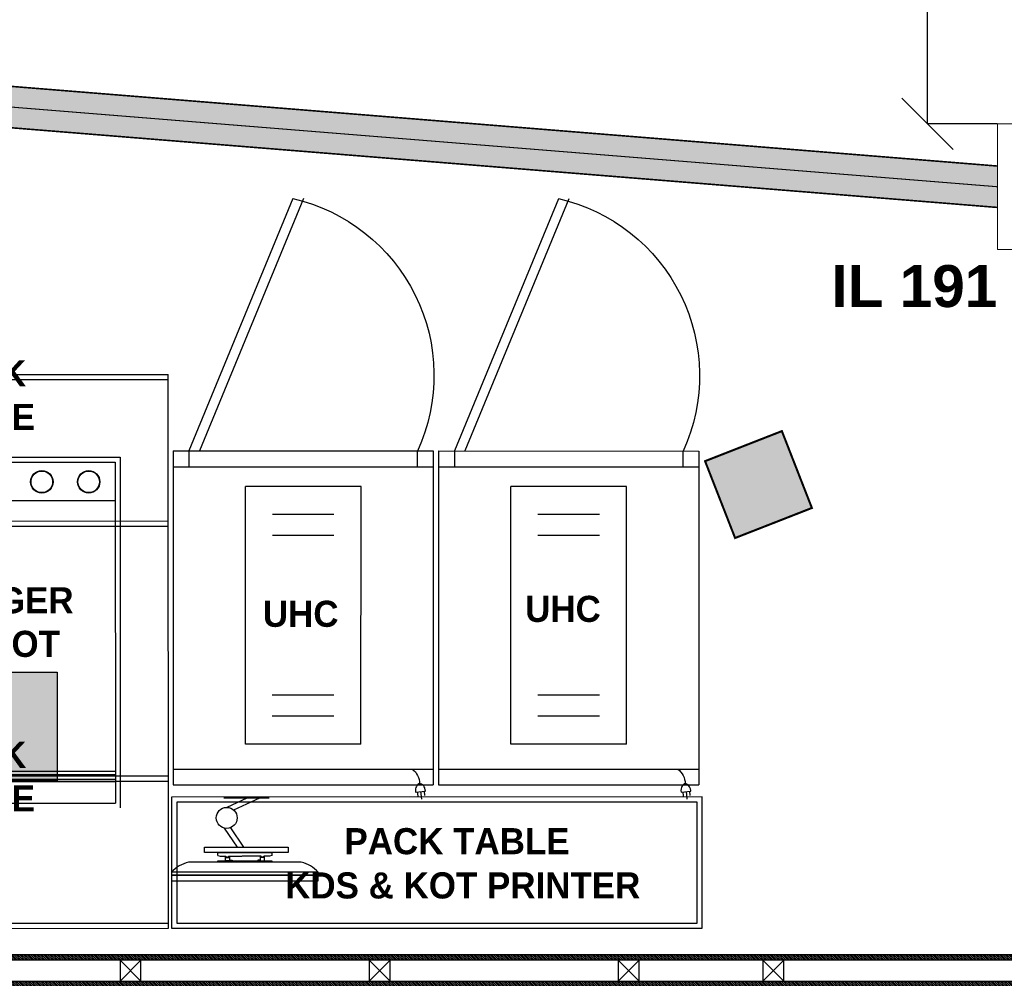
# Model space of a CAD drawing. Header units: millimetres. Extents: x -115221 to 194496, y -122556 to 375476.
# Tile 156 of 169: x 103213 to 105600, y 87973 to 90296. Entities that reach past the tile are written whole.
import ezdxf
from ezdxf import colors
from ezdxf.entities.mleader import LeaderData, LeaderLine
from ezdxf.math import Vec2, Vec3

# ---------------------------------------------------------------- set-up
doc = ezdxf.new("R2010")
doc.units = ezdxf.units.MM
doc.set_wipeout_variables(frame=1)
doc.header["$PDMODE"] = 3
doc.header["$PDSIZE"] = -100
doc.linetypes.add('CENTER', pattern=[2, 1.25, -0.25, 0.25, -0.25])
for name, color, linetype, lineweight in [('drainage dim', 150, 'Continuous', 0), ('DRAINAGE TEXT', 6, 'Continuous', 0), ('PIPE CENTERLINE', 252, 'Continuous', 0), ('PLU - 100mm CI WASTE PIPE', 5, 'Continuous', 13), ('PLU-GRATING', 6, 'Continuous', 13)]:
    doc.layers.add(name, color=color, linetype=linetype, lineweight=lineweight)
doc.layers.add('FUR R0', color=8, linetype='Continuous')
doc.layers.add('WWDS FURNITURE LAYOUT', color=8, linetype='Continuous')
doc.styles.add('har', font='GOTHICB.TTF')
doc.styles.get("Standard").update_dxf_attribs({"font": 'arial.ttf'})
doc.dimstyles.new('PLU DIM', dxfattribs={"dimtxt": 75, "dimasz": 125, "dimexe": 0.1, "dimexo": 0.1, "dimgap": 0.09, "dimtad": 0, "dimtoh": 1, "dimdec": 0, "dimzin": 0, "dimdsep": 46, "dimtxsty": 'Standard', "dimblk": 'OBLIQUE', "dimcen": 0.09, "dimclrd": 150, "dimclre": 150, "dimclrt": 1, "dimadec": 0, "dimazin": 0, "dimtfac": 1, "dimtdec": 0, "dimtofl": 0, "dimtmove": 1, "dimatfit": 3, "dimldrblk": 'OBLIQUE', "dimfxl": 1, "dimtfill": 1, "dimfrac": 1, "dimtolj": 1, "dimtzin": 0, "dimarcsym": 0})

# ---------------------------------------------------------------- blocks, each defined once
blk = doc.blocks.new('Hot Hold')
at = {"layer": 'FUR R0'}
for p, q in [((587.2, 17.1), (588.3, 27.1)), ((595.4, 16.2), (597.2, 34.2)), ((603.5, 15.4), (604.6, 25.5)), ((0, -802.7), (0, 0)), ((0, 0), (625.7, 0)), ((583.1, 17.5), (606.8, 15)), ((625.7, -802.7), (625.7, 0)), ((0, -37.9), (625.7, -37.9)), ((173.8, -98), (173.8, -717.4)), ((451.9, -98), (173.8, -98)), ((451.9, -98), (451.9, -717.4)), ((386.7, -165.1), (238.6, -165.1)), ((386.7, -215.6), (238.6, -215.6)), ((386.7, -599.7), (238.6, -599.7)), ((386.7, -650.2), (238.6, -650.2)), ((451.9, -717.4), (173.8, -717.4)), ((0, -764.8), (625.7, -764.8)), ((37.9, -802.7), (37.9, -764.8)), ((587.8, -764.8), (587.8, -802.7)), ((0, -802.7), (625.7, -802.7)), ((287.9, -1409.4), (37.9, -802.7)), ((313.2, -1409.4), (63.2, -802.7))]:
    blk.add_line(p, q, dxfattribs=at)
blk.add_lwpolyline([(606.8, 15, -0.063324), (605.1, 7.6, -0.07639), (602, 2, -0.107132), (597.4, -1.9, -0.14755), (593, -2.7, -0.14755), (588.9, -1, -0.107132), (585.2, 3.7, -0.07639), (583.3, 9.8, -0.063324), (583.1, 17.5, -0.063324)], format="xyb", dxfattribs=at)
for centre, radius, start, end in [((548.5, -2.3), 44.5, 306.852, 359.4417), ((191.3, -984.2), 436.1, 282.7991, 24.6016)]:
    blk.add_arc(centre, radius, start, end, dxfattribs=at)
blk = doc.blocks.new('wW')
at = {"layer": 'FUR R0'}
h = blk.add_hatch(color=256, dxfattribs=at)
h.dxf.hatch_style = 1
h.paths.add_polyline_path([(31531.511, -4490.805), (31536.214, -4490.805), (31536.214, -4501.187), (31531.511, -4501.187)])
h = blk.add_hatch(color=256, dxfattribs=at)
h.dxf.hatch_style = 1
h.paths.add_polyline_path([(31538.115, -4507.208), (31542.818, -4507.208), (31542.818, -4517.576), (31538.115, -4517.576)])
for p, q in [((31519.399, -4478.729), (31519.399, -4531.725)), ((31553.447, -4531.725), (31553.447, -4478.729)), ((31526.83, -4486.661), (31548.829, -4486.661)), ((31526.83, -4486.661), (31526.83, -4519.738)), ((31548.829, -4486.661), (31548.829, -4520.212)), ((31527.283, -4487.116), (31548.376, -4487.116)), ((31527.283, -4487.116), (31527.283, -4519.756)), ((31548.376, -4487.116), (31548.376, -4519.756)), ((31548.829, -4487.116), (31548.829, -4519.756)), ((31527.283, -4490.805), (31548.376, -4490.805)), ((31527.283, -4516.686), (31548.376, -4516.686)), ((31527.283, -4517.013), (31548.376, -4517.013)), ((31527.283, -4517.47), (31548.376, -4517.47)), ((31527.283, -4517.666), (31548.376, -4517.666)), ((31527.283, -4519.756), (31548.376, -4519.756))]:
    blk.add_line(p, q, dxfattribs=at)
for points in [[(31553.447, -4493.287), (31519.399, -4493.287), (31519.399, -4478.729), (31553.447, -4478.729)], [(31553.447, -4492.787), (31519.899, -4492.787), (31519.899, -4479.229), (31553.447, -4479.229)], [(31553.447, -4517.167), (31519.399, -4517.167), (31519.399, -4531.725), (31553.447, -4531.725)], [(31553.447, -4517.667), (31519.808, -4517.667), (31519.808, -4531.225), (31553.447, -4531.225)]]:
    blk.add_lwpolyline(points, dxfattribs=at)
for points in [[(31526.83, -4519.738), (31524.944, -4519.738), (31524.944, -4488.917), (31526.83, -4488.917)], [(31531.511, -4490.805), (31536.214, -4490.805), (31536.214, -4501.187), (31531.511, -4501.187)], [(31538.115, -4507.208), (31542.818, -4507.208), (31542.818, -4517.576), (31538.115, -4517.576)]]:
    blk.add_lwpolyline(points, close=True, dxfattribs=at)
for centre, radius in [((31531.373, -4489.01), 1.07), ((31531.373, -4489.01), 1.03), ((31535.858, -4489.01), 1.07), ((31535.858, -4489.01), 1.03), ((31541.344, -4489.01), 1.07), ((31541.344, -4489.01), 1.03), ((31545.83, -4489.01), 1.07), ((31545.83, -4489.01), 1.03), ((31529.26, -4495.01), 1.07), ((31529.26, -4495.01), 1.03)]:
    blk.add_circle(centre, radius, dxfattribs=at)
at = {"layer": 'FUR R0', "char_height": 2.5, "attachment_point": 9, "style": 'har'}
for s, insert, width in [('\\pxqc;{\\fCentury Gothic|b1|i0|c0|p34;\\C0;PACK TABLE}', (31544.934, -4484.05, 0), 19.63411), ('\\pxqc;{\\fCentury Gothic|b1|i0|c0|p34;BURGER SHOOT}', (31549.892, -4505.795, 0), 25.51201), ('\\pxqc;{\\fCentury Gothic|b1|i0|c0|p34;\\C0;PACK TABLE}', (31544.934, -4520.545, 0), 19.63411)]:
    blk.add_mtext(s, dxfattribs=dict(at, insert=insert, width=width))
blk = doc.blocks.new('JSDJNB')
at = {"layer": 'FUR R0'}
h = blk.add_hatch(dxfattribs=at)
h.set_pattern_fill('ANSI31', color=256, angle=90)
h.set_pattern_definition([(135, (184504.06984, -52712.82564), (-0.08838834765, -0.08838834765), [])])
h.paths.add_polyline_path([(255108.086, -67411.993), (255108.086, -67409.993), (254955.773, -67409.993), (254955.773, -67411.993)], flags=16)
h.paths.add_polyline_path([(255108.586, -67412.493), (255108.586, -67409.493), (254955.273, -67409.493), (254955.273, -67412.493)])
for points in [[(255108.586, -67412.493), (255108.586, -67409.493), (254955.273, -67409.493), (254955.273, -67412.493)], [(255108.086, -67411.993), (255108.086, -67409.993), (254955.773, -67409.993), (254955.773, -67411.993)], [(255009.159, -67409.993), (255007.159, -67409.993), (255007.159, -67411.993), (255009.159, -67411.993)], [(255032.929, -67409.993), (255030.929, -67409.993), (255030.929, -67411.993), (255032.929, -67411.993)], [(255056.7, -67409.993), (255054.7, -67409.993), (255054.7, -67411.993), (255056.7, -67411.993)], [(255070.508, -67409.993), (255068.508, -67409.993), (255068.508, -67411.993), (255070.508, -67411.993)]]:
    blk.add_lwpolyline(points, close=True, dxfattribs=at)
for points in [[(255007.159, -67409.993), (255009.159, -67411.993)], [(255009.159, -67409.993), (255007.159, -67411.993)], [(255030.929, -67409.993), (255032.929, -67411.993)], [(255032.929, -67409.993), (255030.929, -67411.993)], [(255054.7, -67409.993), (255056.7, -67411.993)], [(255056.7, -67409.993), (255054.7, -67411.993)], [(255068.508, -67409.993), (255070.508, -67411.993)], [(255070.508, -67409.993), (255068.508, -67411.993)]]:
    blk.add_lwpolyline(points, dxfattribs=at)
blk = doc.blocks.new('sd sd fsd')
at = {"layer": 'FUR R0'}
for p, q in [((-562151.56, -31360.39), (-562165.56, -31360.39)), ((-562165.56, -31360.39), (-562165.56, -31360.928)), ((-562151.56, -31360.928), (-562165.56, -31360.928)), ((-562165.56, -31360.928), (-562165.56, -31361.197)), ((-562165.56, -31360.928), (-562151.56, -31360.928)), ((-562151.56, -31360.928), (-562151.56, -31360.39)), ((-562151.56, -31361.197), (-562151.56, -31360.928)), ((-562165.56, -31361.197), (-562151.56, -31361.197)), ((-562163.945, -31362.14), (-562153.176, -31362.14)), ((-562161.146, -31362.14), (-562155.975, -31362.14)), ((-562161.146, -31362.297), (-562161.146, -31362.14)), ((-562155.975, -31362.297), (-562161.146, -31362.297)), ((-562161.146, -31362.789), (-562160.915, -31362.727)), ((-562161.146, -31363.082), (-562161.146, -31362.789)), ((-562160.915, -31362.727), (-562160.37, -31362.727)), ((-562160.422, -31362.297), (-562160.422, -31362.706)), ((-562159.79, -31362.297), (-562160.422, -31362.297)), ((-562160.422, -31362.706), (-562160.379, -31362.706)), ((-562160.379, -31362.66), (-562160.379, -31362.61)), ((-562160.379, -31362.61), (-562160.101, -31362.61)), ((-562160.307, -31362.66), (-562160.379, -31362.66)), ((-562160.379, -31362.706), (-562160.379, -31362.672)), ((-562160.379, -31362.672), (-562160.307, -31362.672)), ((-562160.37, -31362.652), (-562160.37, -31362.617)), ((-562160.37, -31362.617), (-562160.111, -31362.617)), ((-562160.3, -31362.652), (-562160.37, -31362.652)), ((-562160.37, -31362.727), (-562160.37, -31362.68)), ((-562160.37, -31362.68), (-562160.3, -31362.68)), ((-562160.307, -31362.672), (-562160.307, -31362.66)), ((-562160.3, -31362.68), (-562160.3, -31362.652)), ((-562160.111, -31362.652), (-562160.158, -31362.652)), ((-562160.158, -31362.652), (-562160.158, -31362.68)), ((-562160.158, -31362.68), (-562160.111, -31362.68)), ((-562160.101, -31362.656), (-562160.151, -31362.656)), ((-562160.151, -31362.656), (-562160.151, -31362.674)), ((-562160.151, -31362.674), (-562160.101, -31362.674)), ((-562160.111, -31362.617), (-562160.111, -31362.652)), ((-562160.111, -31362.68), (-562160.111, -31362.727)), ((-562160.111, -31362.727), (-562158.311, -31362.727)), ((-562160.101, -31362.61), (-562160.101, -31362.656)), ((-562160.101, -31362.674), (-562160.101, -31362.718)), ((-562160.101, -31362.718), (-562160.015, -31362.718)), ((-562160.015, -31362.718), (-562160.015, -31362.343)), ((-562160.015, -31362.343), (-562159.79, -31362.343)), ((-562159.79, -31362.343), (-562159.79, -31362.297)), ((-562157.01, -31362.727), (-562158.271, -31362.727)), ((-562157.331, -31362.343), (-562157.331, -31362.297)), ((-562157.331, -31362.297), (-562156.699, -31362.297)), ((-562157.106, -31362.343), (-562157.331, -31362.343)), ((-562157.106, -31362.718), (-562157.106, -31362.343)), ((-562157.02, -31362.718), (-562157.106, -31362.718)), ((-562156.742, -31362.61), (-562157.02, -31362.61)), ((-562157.02, -31362.61), (-562157.02, -31362.656)), ((-562157.02, -31362.656), (-562156.97, -31362.656)), ((-562156.97, -31362.674), (-562157.02, -31362.674)), ((-562157.02, -31362.674), (-562157.02, -31362.718)), ((-562156.751, -31362.617), (-562157.01, -31362.617)), ((-562157.01, -31362.617), (-562157.01, -31362.652)), ((-562157.01, -31362.652), (-562156.963, -31362.652)), ((-562156.963, -31362.68), (-562157.01, -31362.68)), ((-562157.01, -31362.68), (-562157.01, -31362.727)), ((-562156.97, -31362.656), (-562156.97, -31362.674)), ((-562156.963, -31362.652), (-562156.963, -31362.68)), ((-562156.821, -31362.68), (-562156.821, -31362.652)), ((-562156.821, -31362.652), (-562156.751, -31362.652)), ((-562156.751, -31362.68), (-562156.821, -31362.68)), ((-562156.814, -31362.672), (-562156.814, -31362.66)), ((-562156.814, -31362.66), (-562156.742, -31362.66)), ((-562156.742, -31362.672), (-562156.814, -31362.672)), ((-562156.751, -31362.652), (-562156.751, -31362.617)), ((-562156.751, -31362.727), (-562156.751, -31362.68)), ((-562156.206, -31362.727), (-562156.751, -31362.727)), ((-562156.742, -31362.66), (-562156.742, -31362.61)), ((-562156.742, -31362.706), (-562156.742, -31362.672)), ((-562156.699, -31362.706), (-562156.742, -31362.706)), ((-562156.699, -31362.297), (-562156.699, -31362.706)), ((-562155.975, -31362.789), (-562156.206, -31362.727)), ((-562155.975, -31362.14), (-562155.975, -31362.297)), ((-562155.975, -31362.789), (-562155.975, -31363.082)), ((-562162.703, -31363.082), (-562154.703, -31363.082)), ((-562162.703, -31363.582), (-562162.703, -31363.082)), ((-562154.703, -31363.582), (-562162.703, -31363.582)), ((-562155.975, -31363.082), (-562161.146, -31363.082)), ((-562157.176, -31365.444), (-562158.44, -31363.582)), ((-562156.597, -31365.406), (-562157.835, -31363.582)), ((-562154.703, -31363.082), (-562154.703, -31363.582)), ((-562159.943, -31368.268), (-562157.483, -31367.133)), ((-562158.749, -31368.268), (-562156.825, -31367.38)), ((-562160.863, -31368.268), (-562156.56, -31368.268)), ((-562160.863, -31368.268), (-562156.56, -31368.268))]:
    blk.add_line(p, q, dxfattribs=at)
blk.add_circle((-562156.825, -31366.38), 1, dxfattribs=at)
for centre, start, end in [((-562163.284, -31359.151), 221.95519, 257.53193), ((-562153.837, -31359.151), 282.46807, 318.04481)]:
    blk.add_arc(centre, 3.061, start, end, dxfattribs=at)
blk = doc.blocks.new('FUR R0')
at = {"layer": 'WWDS FURNITURE LAYOUT'}
h = blk.add_hatch(color=8, dxfattribs=at)
h.dxf.hatch_style = 1
h.paths.add_polyline_path([(-4054.7, -3188.9), (-4240.9, -3261.7), (-4313.7, -3075.4), (-4127.5, -3002.6)])
at = {"layer": 'WWDS FURNITURE LAYOUT', "color": 8, "lineweight": 70, "const_width": 5}
blk.add_lwpolyline([(-4054.7, -3188.9), (-4240.9, -3261.7), (-4313.7, -3075.4), (-4127.5, -3002.6)], close=True, dxfattribs=at)
at = {"layer": 'WWDS FURNITURE LAYOUT', "color": 8}
for points in [[(-4320.5, -3889.4), (-5607.2, -3889.5), (-5607.2, -4207.7), (-4320.4, -4207.5)], [(-4333.1, -3902), (-5594.5, -3902.2), (-5594.5, -4195), (-4333.1, -4194.8)]]:
    blk.add_lwpolyline(points, close=True, dxfattribs=at)
at = {"layer": 'WWDS FURNITURE LAYOUT', "color": 8, "linetype": 'Continuous', "lineweight": 25, "extrusion": (0, 0, -1), "xscale": 1.007964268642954, "yscale": 1.007964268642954, "zscale": -1.007964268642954, "rotation": 180.0080398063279}
for p in [(5603.4, -3859.8), (4959.7, -3859.9)]:
    blk.add_blockref('Hot Hold', p, dxfattribs=at)
at = {"layer": 'WWDS FURNITURE LAYOUT', "color": 8}
for name, p, xscale, yscale, zscale, rotation in [('wW', (-804985, 110483.9), 25.33333333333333, 25.33333333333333, 25.33333333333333, 0.008039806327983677), ('sd sd fsd', (-14284256.8, -800646.1, 0), 25.4, 25.4, 25.4, 180)]:
    blk.add_blockref(name, p, dxfattribs=dict(at, xscale=xscale, yscale=yscale, zscale=zscale, rotation=rotation))
at = {"layer": 'WWDS FURNITURE LAYOUT', "color": 8, "linetype": 'Continuous', "lineweight": 0, "xscale": 25.4, "yscale": 25.4, "zscale": 25.4}
blk.add_blockref('JSDJNB', (-6482913.9, 1707929, 0), dxfattribs=at)
at = {"layer": 'WWDS FURNITURE LAYOUT', "color": 8, "style": 'har'}
for s, height, rotation, p in [('UHC', 63.33, 359.992, (-5385.8, -3477, 0)), ('UHC', 63.33, 359.992, (-4750, -3465.1, 0)), ('PACK TABLE', 63.33, 0.008, (-5188, -4028.2)), ('KDS & KOT PRINTER', 63.333, 0.008, (-5331.7, -4135.4))]:
    blk.add_text(s, height=height, rotation=rotation, dxfattribs=at).set_placement(p)
blk = doc.blocks.new('A$C49451BA1')
blk.add_wipeout([(0, 12), (12, 12), (12, 0), (0, 0)])
at = {"layer": 'PLU-GRATING', "lineweight": 5}
for points in [[(0, 0), (12, 0), (12, 12), (0, 12)], [(10.5, 1.5), (10.5, 10.5), (1.5, 10.5), (1.5, 1.5)], [(3.75, 10.5), (5.25, 10.5), (5.25, 1.5), (3.75, 1.5)], [(8.25, 10.5), (6.75, 10.5), (6.75, 1.5), (8.25, 1.5)]]:
    blk.add_lwpolyline(points, close=True, dxfattribs=at)
blk = doc.blocks.new('*U183')
at = {"layer": 'PLU - 100mm CI WASTE PIPE', "transparency": 33554483}
blk.add_hatch(color=5, dxfattribs=at).paths.add_polyline_path([(0, 50), (3960, 50), (3960, -50), (0, -50)])
at = {"layer": 'PIPE CENTERLINE', "color": 7, "linetype": 'CENTER', "ltscale": 100, "transparency": 33554687, "const_width": 2.54}
blk.add_lwpolyline([(0, 0), (3960, 0)], dxfattribs=at)
at = {"layer": 'PLU - 100mm CI WASTE PIPE', "color": 5, "transparency": 33554687, "const_width": 3.81}
blk.add_lwpolyline([(0, 50), (3960, 50), (3960, -50), (0, -50)], close=True, dxfattribs=at)
blk = doc.blocks.new('_Oblique')
at = {"color": 0, "linetype": 'ByBlock', "lineweight": -2}
blk.add_line((-0.5, -0.5), (0.5, 0.5), dxfattribs=at)
blk = doc.blocks.new('*D561')
at = {"layer": 'Defpoints', "color": 0, "transparency": 16777216}
for p in [(105135.8, 91268.7), (105414, 91268.7), (105583.3, 90044, 0)]:
    blk.add_point(p, dxfattribs=at)
at = {"layer": 'drainage dim', "color": 150, "lineweight": -2, "transparency": 16777216}
for p, q in [((105135.9, 91268.7), (105414.1, 91268.7)), ((105414, 91268.7), (105414, 90765.2)), ((105414, 90044), (105414, 90547.5)), ((105583.2, 90044), (105413.9, 90044))]:
    blk.add_line(p, q, dxfattribs=at)
at = {"layer": 'drainage dim', "color": 150, "lineweight": -2, "transparency": 16777216, "xscale": 125, "yscale": 125, "zscale": 125}
for p, rotation in [((105414, 91268.7), 90), ((105414, 90044), 270)]:
    blk.add_blockref('_Oblique', p, dxfattribs=dict(at, rotation=rotation))
at = {"layer": 'drainage dim', "color": 1, "transparency": 16777216, "insert": (105414, 90656.3), "char_height": 75, "attachment_point": 5, "rotation": 90, "bg_fill": 3, "box_fill_scale": 1.1, "bg_fill_color": 256, "bg_fill_true_color": 13158600, "bg_fill_transparency": 0}
blk.add_mtext('\\A1;1225', dxfattribs=at)

msp = doc.modelspace()

# ---------------------------------------------------------------- block references
at = {"transparency": 33554687, "rotation": 355.3819563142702}
msp.add_blockref('*U183', (101712.7, 90204.2), dxfattribs=at)
at = {"layer": 'WWDS FURNITURE LAYOUT'}
msp.add_blockref('FUR R0', (109188.4, 92301.9), dxfattribs=at)

# ---------------------------------------------------------------- next in the draw order: block references
at = {"layer": 'PLU-GRATING', "lineweight": 13, "xscale": 25.4, "yscale": 25.4, "zscale": 25.4}
msp.add_blockref('A$C49451BA1', (105583.3, 89739.2, 0), dxfattribs=at)

# ---------------------------------------------------------------- next in the draw order: texts
at = {"layer": 'DRAINAGE TEXT', "color": 200, "insert": (105181, 89701.6), "char_height": 101.6, "width": 396.397, "attachment_point": 1, "bg_fill": 3, "box_fill_scale": 1, "bg_fill_color": 256, "bg_fill_transparency": 0}
msp.add_mtext('{\\fArial|b1|i0|c0|p34;IL 191}', dxfattribs=at)

# ---------------------------------------------------------------- next in the draw order: leaders
at = {"layer": 'DRAINAGE TEXT', "color": 250}
ml = msp.add_multileader_mtext('Standard', dxfattribs=at)
ml.set_content('{\\fArial|b1|i1|c0|p34;\\L\\C1;KITCHEN DRAIN LINE CONNECTED TO EXISTING DRAIN LINE}', color=250)
ml.set_leader_properties(color=7)
ml.build(insert=Vec2(0, 0))
ml.multileader.update_dxf_attribs({"dogleg_length": 4.13, "arrow_head_size": 101.6})
ctx = ml.context
ctx.base_point, ctx.char_height, ctx.arrow_head_size, ctx.landing_gap_size, ctx.plane_origin = Vec3(104433.5, 87648), 101.6, 101.6, 2.29, Vec3(104407.2, 88448.4)
ctx.text_align_type = 2
notes = []
notes.append((ctx, [(0, (1, 1, 0), (106058.8, 87648), (-1, 0), 104.8, [(1, [(106058.8, 88266.7)], 0, [])])]))
ctx.mtext.insert, ctx.mtext.width, ctx.mtext.alignment, ctx.mtext.flow_direction = Vec3(105951.7, 87708.9), 1535.096, 3, 5
ctx.mtext.has_bg_fill, ctx.mtext.bg_color, ctx.mtext.bg_scale_factor, ctx.mtext.bg_transparency, ctx.mtext.use_window_bg_color = 1, -1073741824, 1, 0, 1
for ctx, leaders in notes:
    for number, flags, end, landing, length, lines in leaders:
        leader = LeaderData()
        leader.index, (leader.has_last_leader_line, leader.has_dogleg_vector, leader.attachment_direction) = number, flags
        leader.last_leader_point, leader.dogleg_vector, leader.dogleg_length = Vec3(end), Vec3(landing), length
        for number, points, colour, breaks in lines:
            line = LeaderLine()
            line.index, line.vertices, line.color, line.breaks = number, Vec3.list(points), colors.encode_raw_color(colour), breaks
            leader.lines.append(line)
        ctx.leaders.append(leader)

# ---------------------------------------------------------------- next in the draw order: dimensions: what is measured, and where the dimension line sits
at = {"layer": 'drainage dim'}
dim = msp.add_linear_dim(base=(105414, 91268.7), p1=(105583.3, 90044, 0), p2=(105135.8, 91268.7), angle=90, dimstyle='PLU DIM', dxfattribs=at)
dim.commit()
dim.dimension.update_dxf_attribs({"geometry": '*D561', "text_midpoint": (105414, 90656.3)})

doc.saveas('drawing.dxf')
